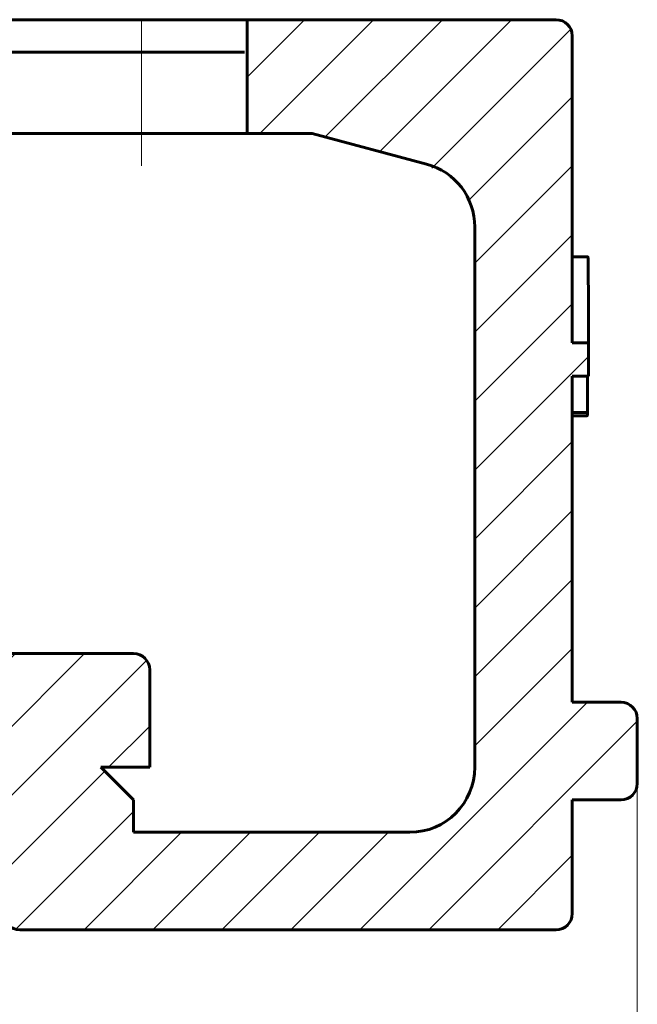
# Model space of a CAD drawing. Header units: millimetres. Extents: x -20 to 420, y 0 to 350.
# Tile 7 of 8: x 179 to 217, y 153 to 213. Entities that reach past the tile are written whole.
import ezdxf

# ---------------------------------------------------------------- set-up
doc = ezdxf.new("R2010")
doc.units = ezdxf.units.MM
for name, pattern in [('K5LT_AXLED', [19.5, 15, -1.5, 1.5, -1.5]), ('K5LT_BASIC', [0]), ('K5LT_THIN', [0])]:
    doc.linetypes.add(name, pattern=pattern)
doc.layers.add('Системный слой', color=7, linetype='Continuous')
doc.layers.add('Системный слой (1)', color=251, linetype='Continuous', true_color=0x6c6c6c)
doc.styles.add('KDIMTEXTSTYLE', font='GOST_AU.SHX', dxfattribs={"width": 0.96, "oblique": 15, "height": 5})
doc.styles.add('KTEXTSTYLE', font='GOST_AU.SHX', dxfattribs={"width": 0.96, "height": 5})
doc.dimstyles.new('KDIMSTYLE (2.00)', dxfattribs={"dimtxt": 5, "dimasz": 1, "dimexe": 2, "dimexo": 0, "dimgap": 1, "dimtad": 1, "dimlfac": 0.5, "dimtxsty": 'KDIMTEXTSTYLE', "dimsah": 1, "dimcen": 0, "dimdle": 1, "dimadec": 0, "dimazin": 0, "dimtfac": 0.667, "dimtmove": 0, "dimatfit": 3, "dimfxl": 1, "dimtvp": 1, "dimtolj": 1, "dimtzin": 0, "dimarcsym": 0})

# ---------------------------------------------------------------- blocks, each defined once
blk = doc.blocks.new('U26')
at = {"layer": 'Системный слой (1)', "color": 143, "linetype": 'K5LT_BASIC', "lineweight": 60, "true_color": 0x33acca}
for p, q in [((213.61, 191.24), (213.606, 190.494)), ((213.606, 190.494), (213.601, 189.749)), ((213.601, 189.749), (213.597, 189.003))]:
    blk.add_line(p, q, dxfattribs=at)
blk = doc.blocks.new('D2')
at = {"layer": 'Системный слой (1)'}
for points in [[(105.166, 135.781), (105.666, 136.44), (100.666, 135.781), (105.666, 135.123)], [(211.666, 135.123), (216.666, 135.781), (211.666, 136.44), (212.166, 135.781)]]:
    blk.add_hatch(color=7, dxfattribs=at).paths.add_polyline_path(points)
at = {"layer": 'Системный слой (1)', "color": 7, "linetype": 'K5LT_THIN', "lineweight": 18, "true_color": 0xffffff}
for p, q in [((100.666, 168.169), (100.666, 133.781)), ((216.666, 168.169), (216.666, 133.781)), ((100.666, 135.781), (105.666, 136.44)), ((105.666, 136.44), (105.166, 135.781)), ((212.166, 135.781), (211.666, 136.44)), ((211.666, 136.44), (216.666, 135.781)), ((105.666, 135.123), (100.666, 135.781)), ((100.666, 135.781), (216.666, 135.781)), ((105.166, 135.781), (105.666, 135.123)), ((216.666, 135.781), (211.666, 135.123)), ((211.666, 135.123), (212.166, 135.781))]:
    blk.add_line(p, q, dxfattribs=at)
blk.add_wipeout([(153.126, 136.781), (153.126, 144.163), (163.763, 144.163), (163.763, 136.781)]).dxf.layer = 'Системный слой (1)'
at = {"layer": 'Системный слой (1)', "color": 7, "char_height": 5, "attachment_point": 1, "style": 'KTEXTSTYLE'}
for s, insert in [('\\H5.0;\\W1.000;\\Q15;\\Q15;\\W0.965;∅', (153.126, 143.369)), ('\\H5.0;\\W1.000;\\Q15;\\Q15;\\W0.965;58', (156.433, 143.369))]:
    blk.add_mtext(s, dxfattribs=dict(at, insert=insert))
blk = doc.blocks.new('KDIMARROW_01')
at = {"layer": 'Системный слой'}
blk.add_hatch(color=0, dxfattribs=at).paths.add_polyline_path([(-5, -0.658), (0, 0), (-5, 0.658), (-4.5, 0)])
at = {"layer": 'Системный слой', "color": 0, "linetype": 'K5LT_THIN', "lineweight": 18}
for p, q in [((-4.5, 0), (-5, 0.658)), ((-5, 0.658), (0, 0)), ((0, 0), (-5, -0.658)), ((-5, -0.658), (-4.5, 0))]:
    blk.add_line(p, q, dxfattribs=at)
at = {"layer": 'Системный слой (1)', "color": 0, "linetype": 'K5LT_THIN', "lineweight": 18}
blk.add_line((158.666, 185.169), (156.666, 185.169), dxfattribs=at)

msp = doc.modelspace()

# ---------------------------------------------------------------- hatches: boundary and pattern name
at = {"layer": 'Системный слой (1)'}
h = msp.add_hatch(dxfattribs=at)
h.set_pattern_fill('', angle=45, style=0, pattern_type=0)
h.set_pattern_definition([(45, (0, 0), (-2.12132, 2.12132), [])])
h.paths.add_polyline_path([(143.666, 174.169), (131.666, 174.169), (130.959, 173.876), (130.666, 173.169), (130.666, 167.169), (133.666, 167.169), (131.666, 165.169), (131.666, 163.169), (114.666, 163.169), (111.838, 164.34), (110.666, 167.169), (110.666, 200.42), (111.838, 203.248), (113.631, 204.284), (120.666, 206.169), (124.666, 206.169), (124.666, 213.169), (105.666, 213.169), (104.959, 212.876), (104.666, 212.169), (104.666, 171.169), (101.666, 171.169), (100.959, 170.876), (100.666, 170.169), (100.666, 166.169), (100.959, 165.462), (101.666, 165.169), (104.666, 165.169), (104.666, 158.169), (104.959, 157.462), (105.666, 157.169), (138.666, 157.169), (139.373, 157.462), (139.666, 158.169), (139.666, 167.169), (141.666, 167.169), (141.666, 168.169), (141.959, 168.876), (142.666, 169.169), (174.666, 169.169), (175.373, 168.876), (175.666, 168.169), (175.666, 167.169), (177.666, 167.169), (177.666, 158.169), (177.959, 157.462), (178.666, 157.169), (211.666, 157.169), (212.373, 157.462), (212.666, 158.169), (212.666, 165.169), (215.666, 165.169), (216.373, 165.462), (216.666, 166.169), (216.666, 170.169), (216.373, 170.876), (215.666, 171.169), (212.666, 171.169), (212.666, 191.24), (213.666, 191.24), (213.666, 193.295), (212.666, 193.295), (212.666, 212.169), (212.373, 212.876), (211.666, 213.169), (192.666, 213.169), (192.666, 206.169), (196.666, 206.169), (203.702, 204.284), (206.13, 202.42), (206.666, 200.42), (206.666, 167.169), (205.495, 164.34), (202.666, 163.169), (185.666, 163.169), (185.666, 165.169), (183.666, 167.169), (186.666, 167.169), (186.666, 173.169), (186.373, 173.876), (185.666, 174.169), (171.866, 174.169), (169.666, 174.169), (169.666, 176.169), (169.373, 176.876), (168.666, 177.169), (163.666, 177.169), (163.666, 202.169), (169.666, 202.169), (169.666, 206.169), (170.066, 206.169), (170.768, 204.743), (172.552, 204.504), (173.651, 205.93), (173.666, 206.169), (174.666, 206.169), (174.666, 211.169), (142.666, 211.169), (142.666, 206.169), (147.666, 206.169), (147.666, 202.169), (153.666, 202.169), (153.666, 177.169), (148.666, 177.169), (147.959, 176.876), (147.666, 176.169), (147.666, 174.169), (147.266, 174.169), (146.366, 175.728), (144.567, 175.728)])
edge = h.paths.add_edge_path()
edge.add_line((171.866, 174.169), (173.425, 175.069))
edge.add_line((173.425, 175.069), (173.425, 176.869))
edge.add_line((173.425, 176.869), (171.866, 177.769))
edge.add_line((171.866, 177.769), (170.308, 176.869))
edge.add_line((170.308, 176.869), (170.308, 175.069))
edge.add_line((170.308, 175.069), (171.866, 174.169))
h.paths.add_polyline_path([(145.825, 202.605), (147.173, 203.798), (146.814, 205.562), (145.107, 206.133), (143.759, 204.94), (144.119, 203.176)])
h.paths.add_polyline_path([(145.466, 176.019), (147.025, 176.919), (147.025, 178.719), (145.466, 179.619), (143.908, 178.719), (143.908, 176.919)])
h.paths.add_polyline_path([(171.866, 177.919), (173.425, 178.819), (173.425, 180.619), (171.867, 181.519), (170.308, 180.619), (170.308, 178.819)])
h.paths.add_polyline_path([(145.466, 179.819), (147.025, 180.719), (147.025, 182.519), (145.466, 183.419), (143.908, 182.519), (143.908, 180.719)])
h.paths.add_polyline_path([(171.866, 181.719), (173.425, 182.619), (173.425, 184.419), (171.867, 185.319), (170.308, 184.419), (170.308, 182.619)])
h.paths.add_polyline_path([(145.466, 183.619), (147.025, 184.519), (147.025, 186.319), (145.466, 187.219), (143.908, 186.319), (143.908, 184.519)])
h.paths.add_polyline_path([(171.866, 185.519), (173.425, 186.419), (173.425, 188.219), (171.867, 189.119), (170.308, 188.219), (170.308, 186.419)])
h.paths.add_polyline_path([(145.466, 187.419), (147.025, 188.319), (147.025, 190.119), (145.466, 191.019), (143.908, 190.119), (143.908, 188.319)])
h.paths.add_polyline_path([(171.866, 189.319), (173.425, 190.219), (173.425, 192.019), (171.867, 192.919), (170.308, 192.019), (170.308, 190.219)])
h.paths.add_polyline_path([(145.466, 191.219), (147.025, 192.119), (147.025, 193.919), (145.466, 194.819), (143.908, 193.919), (143.908, 192.119)])
h.paths.add_polyline_path([(171.866, 193.119), (173.425, 194.019), (173.425, 195.819), (171.867, 196.719), (170.308, 195.819), (170.308, 194.019)])
h.paths.add_polyline_path([(145.466, 195.019), (147.025, 195.919), (147.025, 197.719), (145.466, 198.619), (143.908, 197.719), (143.908, 195.919)])
h.paths.add_polyline_path([(171.866, 196.919), (173.425, 197.819), (173.425, 199.619), (171.867, 200.519), (170.308, 199.619), (170.308, 197.819)])
h.paths.add_polyline_path([(145.466, 198.819), (147.025, 199.719), (147.025, 201.519), (145.466, 202.419), (143.908, 201.519), (143.908, 199.719)])
h.paths.add_polyline_path([(171.866, 200.719), (173.425, 201.619), (173.425, 203.419), (171.867, 204.319), (170.308, 203.419), (170.308, 201.619)])

# ---------------------------------------------------------------- linework, layer by layer
at = {"layer": 'Системный слой (1)', "color": 143, "linetype": 'K5LT_BASIC', "lineweight": 60, "true_color": 0x33acca}
for p, q in [((192.666, 213.169), (124.666, 213.169)), ((192.666, 213.169), (211.666, 213.169)), ((192.666, 206.169), (192.666, 213.169)), ((212.666, 193.295), (212.666, 212.169)), ((174.666, 211.169), (182.989, 211.169)), ((192.496, 211.169), (182.989, 211.169)), ((182.989, 206.169), (174.666, 206.169)), ((192.496, 206.169), (182.989, 206.169)), ((192.666, 206.169), (192.496, 206.169)), ((192.666, 206.169), (196.666, 206.169)), ((196.666, 206.169), (203.702, 204.284)), ((206.666, 167.169), (206.666, 200.42)), ((212.666, 198.569), (213.625, 198.569)), ((212.666, 193.295), (213.666, 193.295)), ((213.666, 191.24), (213.666, 193.295)), ((213.666, 191.24), (212.666, 191.24)), ((212.666, 171.169), (212.666, 191.24)), ((212.666, 189.003), (213.597, 189.003)), ((212.666, 188.801), (213.584, 188.801)), ((171.866, 174.169), (185.666, 174.169)), ((186.666, 167.169), (186.666, 173.169)), ((212.666, 171.169), (215.666, 171.169)), ((216.666, 166.169), (216.666, 170.169)), ((186.666, 167.169), (183.666, 167.169)), ((183.666, 167.169), (185.666, 165.169)), ((185.666, 163.169), (185.666, 165.169)), ((215.666, 165.169), (212.666, 165.169)), ((212.666, 158.169), (212.666, 165.169)), ((185.666, 163.169), (202.666, 163.169)), ((211.666, 157.169), (178.666, 157.169))]:
    msp.add_line(p, q, dxfattribs=at)
at = {"layer": 'Системный слой (1)', "color": 30, "linetype": 'K5LT_AXLED', "lineweight": 18, "true_color": 0xff8000}
msp.add_line((186.169, 204.169), (186.169, 213.169), dxfattribs=at)
at = {"layer": 'Системный слой (1)', "color": 143, "linetype": 'K5LT_BASIC', "lineweight": 60, "true_color": 0x33acca}
for centre, radius, start, end in [((211.666, 212.169), 1, 0, 90), ((202.666, 200.42), 4, 0, 75), ((185.666, 173.169), 1, 0, 90), ((215.666, 170.169), 1, 0, 90), ((202.666, 167.169), 4, 270, 0), ((215.666, 166.169), 1, 270, 0), ((178.666, 158.169), 1, 180, 270), ((211.666, 158.169), 1, 270, 0)]:
    msp.add_arc(centre, radius, start, end, dxfattribs=at)
msp.add_ellipse((158.666, 193.295), major_axis=(0, 161.839), ratio=0.339845, start_param=4.712389, end_param=4.742828, dxfattribs=at)
for points, knots in [([(213.641, 198.221), (213.641, 198.24), (213.64, 198.278), (213.639, 198.332), (213.638, 198.384), (213.637, 198.434), (213.635, 198.484), (213.633, 198.524), (213.631, 198.55), (213.629, 198.563), (213.627, 198.569), (213.625, 198.569), (213.625, 198.569)], [0, 0, 0, 0, 0.100599, 0.195865, 0.28645, 0.391116, 0.507948, 0.637152, 0.757783, 0.85816, 0.937969, 1, 1, 1, 1]), ([(213.584, 188.801), (213.584, 188.801), (213.585, 188.801), (213.587, 188.804), (213.589, 188.812), (213.591, 188.824), (213.592, 188.843), (213.594, 188.864), (213.595, 188.89), (213.595, 188.921), (213.596, 188.951), (213.596, 188.979), (213.597, 188.996), (213.597, 189.003)], [0, 0, 0, 0, 0.066435, 0.155138, 0.261451, 0.375911, 0.474724, 0.563966, 0.657834, 0.760329, 0.854377, 0.934955, 1, 1, 1, 1])]:
    msp.add_open_spline(points, degree=3, knots=knots, dxfattribs=at)

# ---------------------------------------------------------------- block references
at = {"layer": 'Системный слой (1)'}
msp.add_blockref('U26', (0, 0), dxfattribs=at)

# ---------------------------------------------------------------- next in the draw order: dimensions: what is measured, and where the dimension line sits
at = {"layer": 'Системный слой (1)', "color": 7}
dim = msp.add_linear_dim(base=(100.666, 135.781), p1=(216.666, 168.169), p2=(100.666, 168.169), dimstyle='KDIMSTYLE (2.00)', override={"dimexo": 0, "dimpost": '\\H5.0;\\W0.965;\\Q15;∅<>', "dimblk1": 'KDIMARROW_01', "dimblk2": 'KDIMARROW_01', "dimse1": 0, "dimse2": 0, "dimclrt": 7, "dimtol": 1, "dimtp": 0, "dimtm": 0, "dimtdec": 5, "dimtolj": 1}, dxfattribs=at)
dim.commit()
dim.dimension.update_dxf_attribs({"geometry": 'D2', "text_midpoint": (158.666, 135.781), "dimtype": 160})

doc.saveas('drawing.dxf')
